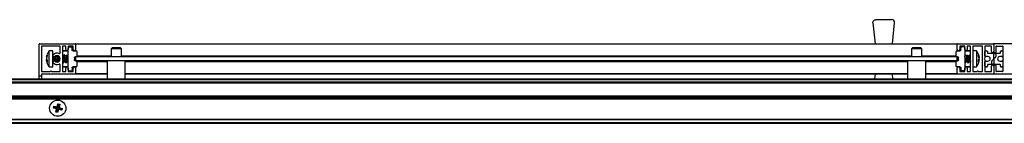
# Model space of a CAD drawing. Header units: millimetres. Extents: x 3199.52 to 3201.42, y 3037.58 to 3037.63.
# Tile 2 of 4: x 3199.9925 to 3200.4772, y 3037.5772 to 3037.6285. Entities that reach past the tile are written whole.
import ezdxf

# ---------------------------------------------------------------- set-up
doc = ezdxf.new("R2010")
doc.units = ezdxf.units.MM
doc.layers.add('SANINDUSA', color=3, linetype='Continuous')

msp = doc.modelspace()

# ---------------------------------------------------------------- linework, layer by layer
at = {"layer": 'SANINDUSA'}
for p, q in [((3200.412522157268, 3037.626803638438), (3200.412514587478, 3037.626953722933)), ((3200.412522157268, 3037.626803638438), (3200.413553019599, 3037.616553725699)), ((3200.414014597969, 3037.628453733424), (3200.421697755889, 3037.628453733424)), ((3200.422159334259, 3037.616553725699), (3200.42319019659, 3037.626803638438)), ((3200.002056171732, 3037.600553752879), (3200.002056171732, 3037.616253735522)), ((3200.00235617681, 3037.616553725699), (3200.019756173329, 3037.616553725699)), ((3200.003256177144, 3037.615253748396), (3200.003256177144, 3037.602853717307)), ((3200.01225616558, 3037.61535376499), (3200.003356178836, 3037.61535376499)), ((3200.012356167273, 3037.611912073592), (3200.012356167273, 3037.615253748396)), ((3200.013556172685, 3037.615253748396), (3200.013556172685, 3037.602853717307)), ((3200.015056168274, 3037.61535376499), (3200.013656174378, 3037.61535376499)), ((3200.015156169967, 3037.613653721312), (3200.015156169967, 3037.615253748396)), ((3200.016356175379, 3037.615253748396), (3200.016356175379, 3037.613653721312)), ((3200.016356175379, 3037.615053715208), (3200.017764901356, 3037.615029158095)), ((3200.016356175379, 3037.60355365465), (3200.016356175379, 3037.614553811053)), ((3200.018756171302, 3037.61535376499), (3200.016456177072, 3037.61535376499)), ((3200.01825617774, 3037.613545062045), (3200.01825617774, 3037.614529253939)), ((3200.018856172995, 3037.613653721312), (3200.018856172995, 3037.615253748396)), ((3200.020056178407, 3037.616553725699), (3200.454056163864, 3037.616553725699)), ((3200.020056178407, 3037.616553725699), (3200.020056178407, 3037.616253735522)), ((3200.454056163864, 3037.616253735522), (3200.020056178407, 3037.616253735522)), ((3200.020056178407, 3037.616253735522), (3200.020056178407, 3037.613653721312)), ((3200.454056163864, 3037.616253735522), (3200.454056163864, 3037.616553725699)), ((3200.454056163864, 3037.613653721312), (3200.454056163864, 3037.616253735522)), ((3200.454356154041, 3037.616553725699), (3200.471756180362, 3037.616553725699)), ((3200.455256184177, 3037.615253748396), (3200.455256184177, 3037.613653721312)), ((3200.457656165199, 3037.61535376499), (3200.455356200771, 3037.61535376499)), ((3200.455856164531, 3037.613545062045), (3200.455856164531, 3037.614529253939)), ((3200.457756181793, 3037.615053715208), (3200.456347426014, 3037.615029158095)), ((3200.457756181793, 3037.613653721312), (3200.457756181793, 3037.615253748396)), ((3200.457756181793, 3037.614553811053), (3200.457756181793, 3037.60355365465)), ((3200.458956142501, 3037.615253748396), (3200.458956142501, 3037.613653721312)), ((3200.460456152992, 3037.61535376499), (3200.459056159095, 3037.61535376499)), ((3200.460556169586, 3037.602853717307), (3200.460556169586, 3037.615253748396)), ((3200.461756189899, 3037.615253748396), (3200.461756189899, 3037.602853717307)), ((3200.46635617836, 3037.61535376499), (3200.461856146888, 3037.61535376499)), ((3200.466456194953, 3037.602853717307), (3200.466456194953, 3037.615253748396)), ((3200.467656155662, 3037.615253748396), (3200.467656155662, 3037.609608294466)), ((3200.470756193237, 3037.61535376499), (3200.467756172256, 3037.61535376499)), ((3200.470856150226, 3037.612653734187), (3200.470856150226, 3037.615253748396)), ((3200.472056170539, 3037.616253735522), (3200.472056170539, 3037.612653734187)), ((3200.489756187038, 3037.616553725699), (3200.472356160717, 3037.616553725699)), ((3200.473256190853, 3037.612653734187), (3200.473256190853, 3037.615253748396)), ((3200.473356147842, 3037.61535376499), (3200.476356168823, 3037.61535376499)), ((3200.476456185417, 3037.615253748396), (3200.476456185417, 3037.609608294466)), ((3200.005691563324, 3037.609812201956), (3200.006025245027, 3037.611052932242)), ((3200.006025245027, 3037.610475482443), (3200.005691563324, 3037.609164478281)), ((3200.005850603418, 3037.609926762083), (3200.005691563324, 3037.609254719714)), ((3200.006025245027, 3037.611052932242), (3200.006025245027, 3037.610475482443)), ((3200.008746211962, 3037.613053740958), (3200.007022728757, 3037.613053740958)), ((3200.007022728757, 3037.606663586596), (3200.007022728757, 3037.613053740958)), ((3200.008746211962, 3037.606663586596), (3200.008746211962, 3037.613053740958)), ((3200.008946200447, 3037.610206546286), (3200.008946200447, 3037.60818135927)), ((3200.010538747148, 3037.610477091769), (3200.010488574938, 3037.610610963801)), ((3200.011236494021, 3037.610513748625), (3200.010514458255, 3037.610513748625)), ((3200.010907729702, 3037.610651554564), (3200.010857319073, 3037.610513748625)), ((3200.011063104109, 3037.610513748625), (3200.011055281, 3037.610664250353)), ((3200.011268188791, 3037.610599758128), (3200.011215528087, 3037.610526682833)), ((3200.016356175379, 3037.612853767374), (3200.013556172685, 3037.612853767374)), ((3200.014036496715, 3037.610513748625), (3200.013556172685, 3037.610513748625)), ((3200.016356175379, 3037.613053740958), (3200.013756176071, 3037.613053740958)), ((3200.014432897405, 3037.611105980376), (3200.014015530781, 3037.610526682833)), ((3200.014738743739, 3037.610477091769), (3200.014506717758, 3037.611096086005)), ((3200.015436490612, 3037.610513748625), (3200.014714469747, 3037.610513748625)), ((3200.015832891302, 3037.611105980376), (3200.015415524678, 3037.610526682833)), ((3200.016138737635, 3037.610477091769), (3200.015906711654, 3037.611096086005)), ((3200.016356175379, 3037.610513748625), (3200.016114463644, 3037.610513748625)), ((3200.018747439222, 3037.613045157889), (3200.020264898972, 3037.613018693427)), ((3200.020264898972, 3037.610067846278), (3200.019947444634, 3037.610062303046)), ((3200.020056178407, 3037.613653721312), (3200.020056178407, 3037.61302232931)), ((3200.020056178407, 3037.610053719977), (3200.020056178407, 3037.610064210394)), ((3200.454056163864, 3037.610053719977), (3200.020056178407, 3037.610053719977)), ((3200.020056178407, 3037.610053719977), (3200.020056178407, 3037.608053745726)), ((3200.02075598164, 3037.610553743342), (3200.037556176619, 3037.610553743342)), ((3200.020756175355, 3037.610567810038), (3200.020756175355, 3037.612518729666)), ((3200.038056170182, 3037.614453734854), (3200.037556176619, 3037.613953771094)), ((3200.037556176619, 3037.613953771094), (3200.037556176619, 3037.610053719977)), ((3200.041071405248, 3037.613953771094), (3200.037556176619, 3037.613953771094)), ((3200.042056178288, 3037.614453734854), (3200.038056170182, 3037.614453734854)), ((3200.042556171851, 3037.613953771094), (3200.041071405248, 3037.613953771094)), ((3200.042556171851, 3037.613953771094), (3200.042056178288, 3037.614453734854)), ((3200.042556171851, 3037.610053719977), (3200.042556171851, 3037.613953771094)), ((3200.042556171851, 3037.610553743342), (3200.431556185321, 3037.610553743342)), ((3200.432056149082, 3037.614453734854), (3200.431556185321, 3037.613953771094)), ((3200.431556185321, 3037.613953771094), (3200.431556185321, 3037.610053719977)), ((3200.435071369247, 3037.613953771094), (3200.431556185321, 3037.613953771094)), ((3200.436056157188, 3037.614453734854), (3200.432056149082, 3037.614453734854)), ((3200.436556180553, 3037.613953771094), (3200.435071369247, 3037.613953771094)), ((3200.436556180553, 3037.613953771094), (3200.436056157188, 3037.614453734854)), ((3200.436556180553, 3037.610053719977), (3200.436556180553, 3037.613953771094)), ((3200.436556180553, 3037.610553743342), (3200.453356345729, 3037.610553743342)), ((3200.453356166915, 3037.612518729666), (3200.453356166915, 3037.610567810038)), ((3200.453847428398, 3037.613018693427), (3200.455364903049, 3037.613045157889)), ((3200.454164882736, 3037.610062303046), (3200.453847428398, 3037.610067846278)), ((3200.454056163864, 3037.613653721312), (3200.454056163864, 3037.61302232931)), ((3200.454056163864, 3037.610064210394), (3200.454056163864, 3037.610053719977)), ((3200.454056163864, 3037.608053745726), (3200.454056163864, 3037.610053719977)), ((3200.460356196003, 3037.613053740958), (3200.457756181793, 3037.613053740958)), ((3200.460556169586, 3037.612853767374), (3200.457756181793, 3037.612853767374)), ((3200.457857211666, 3037.610536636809), (3200.457756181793, 3037.610672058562)), ((3200.458573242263, 3037.610513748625), (3200.457846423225, 3037.610513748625)), ((3200.458781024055, 3037.61110693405), (3200.45855458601, 3037.610484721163)), ((3200.459257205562, 3037.610536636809), (3200.458826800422, 3037.611113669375)), ((3200.45997323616, 3037.610513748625), (3200.459246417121, 3037.610513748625)), ((3200.460181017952, 3037.61110693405), (3200.459954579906, 3037.610484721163)), ((3200.460556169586, 3037.610672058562), (3200.460226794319, 3037.611113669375)), ((3200.463479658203, 3037.613053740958), (3200.461756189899, 3037.613053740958)), ((3200.463479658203, 3037.613053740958), (3200.463479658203, 3037.605053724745)), ((3200.464477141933, 3037.611162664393), (3200.464810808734, 3037.609787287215)), ((3200.464477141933, 3037.610706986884), (3200.464477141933, 3037.611162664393)), ((3200.464810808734, 3037.609276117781), (3200.464477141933, 3037.610706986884)), ((3200.464810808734, 3037.609143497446), (3200.464477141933, 3037.610429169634)), ((3200.464730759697, 3037.610106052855), (3200.464810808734, 3037.60981494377)), ((3200.467656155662, 3037.610553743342), (3200.467656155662, 3037.612653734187)), ((3200.468056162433, 3037.613053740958), (3200.468456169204, 3037.613053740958)), ((3200.469156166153, 3037.610153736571), (3200.468056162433, 3037.610153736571)), ((3200.468856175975, 3037.612653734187), (3200.468856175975, 3037.611953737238)), ((3200.469006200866, 3037.611803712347), (3200.472556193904, 3037.611803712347)), ((3200.472056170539, 3037.609142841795), (3200.472056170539, 3037.611303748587)), ((3200.472890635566, 3037.609804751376), (3200.4721223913, 3037.609113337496)), ((3200.472556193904, 3037.611803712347), (3200.475106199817, 3037.611803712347)), ((3200.473056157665, 3037.611303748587), (3200.473056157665, 3037.61017644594)), ((3200.476056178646, 3037.610153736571), (3200.474956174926, 3037.610153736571)), ((3200.475256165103, 3037.611953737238), (3200.475256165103, 3037.612653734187)), ((3200.475656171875, 3037.613053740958), (3200.476056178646, 3037.613053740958)), ((3200.476456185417, 3037.612653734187), (3200.476456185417, 3037.610553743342)), ((3200.005691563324, 3037.609164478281), (3200.006025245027, 3037.608166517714)), ((3200.005842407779, 3037.608350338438), (3200.005691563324, 3037.608942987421)), ((3200.005812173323, 3037.608343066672), (3200.005691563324, 3037.608852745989)), ((3200.005960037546, 3037.608361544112), (3200.005691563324, 3037.608295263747)), ((3200.006025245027, 3037.607391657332), (3200.005691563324, 3037.608295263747)), ((3200.006025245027, 3037.608166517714), (3200.006025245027, 3037.607391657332)), ((3200.007022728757, 3037.605053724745), (3200.007022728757, 3037.606663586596)), ((3200.007022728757, 3037.605053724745), (3200.008746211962, 3037.605053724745)), ((3200.008746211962, 3037.607393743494), (3200.008747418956, 3037.607415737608)), ((3200.008746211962, 3037.605053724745), (3200.008746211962, 3037.606663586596)), ((3200.008946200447, 3037.60818135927), (3200.008946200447, 3037.607900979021)), ((3200.009604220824, 3037.607992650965), (3200.009646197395, 3037.608204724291)), ((3200.01020165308, 3037.607593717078), (3200.01087794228, 3037.607593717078)), ((3200.010501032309, 3037.607500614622), (3200.010535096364, 3037.607593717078)), ((3200.010853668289, 3037.607630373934), (3200.010919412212, 3037.607455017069)), ((3200.012356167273, 3037.602853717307), (3200.012356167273, 3037.606195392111)), ((3200.013556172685, 3037.607593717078), (3200.013677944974, 3037.607593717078)), ((3200.013556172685, 3037.605253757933), (3200.016356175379, 3037.605253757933)), ((3200.013653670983, 3037.607630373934), (3200.013885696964, 3037.607011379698)), ((3200.013756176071, 3037.605053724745), (3200.016356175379, 3037.605053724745)), ((3200.013959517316, 3037.607001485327), (3200.01437688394, 3037.60758078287)), ((3200.014385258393, 3037.607593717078), (3200.015077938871, 3037.607593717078)), ((3200.015053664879, 3037.607630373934), (3200.01528569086, 3037.607011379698)), ((3200.015359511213, 3037.607001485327), (3200.015776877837, 3037.60758078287)), ((3200.015785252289, 3037.607593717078), (3200.016356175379, 3037.607593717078)), ((3200.020264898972, 3037.605088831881), (3200.018747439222, 3037.605062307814)), ((3200.019456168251, 3037.60956239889), (3200.019456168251, 3037.608545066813)), ((3200.019947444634, 3037.608045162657), (3200.020264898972, 3037.608039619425)), ((3200.454056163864, 3037.608053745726), (3200.020056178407, 3037.608053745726)), ((3200.020056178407, 3037.608043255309), (3200.020056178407, 3037.608053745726)), ((3200.020056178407, 3037.605085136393), (3200.020056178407, 3037.604453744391)), ((3200.035606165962, 3037.607553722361), (3200.02075598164, 3037.607553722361)), ((3200.020756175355, 3037.605588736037), (3200.020756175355, 3037.607539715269)), ((3200.035606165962, 3037.608053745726), (3200.035606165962, 3037.599153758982)), ((3200.044506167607, 3037.599153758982), (3200.044506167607, 3037.608053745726)), ((3200.429606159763, 3037.607553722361), (3200.044506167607, 3037.607553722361)), ((3200.429606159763, 3037.608053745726), (3200.429606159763, 3037.599153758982)), ((3200.438506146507, 3037.599153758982), (3200.438506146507, 3037.608053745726)), ((3200.453356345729, 3037.607553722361), (3200.438506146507, 3037.607553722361)), ((3200.453356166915, 3037.607539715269), (3200.453356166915, 3037.605588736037)), ((3200.453847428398, 3037.608039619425), (3200.454164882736, 3037.608045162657)), ((3200.455364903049, 3037.605062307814), (3200.453847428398, 3037.605088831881)), ((3200.454056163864, 3037.608053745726), (3200.454056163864, 3037.608043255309)), ((3200.454056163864, 3037.605085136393), (3200.454056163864, 3037.604453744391)), ((3200.454656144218, 3037.608545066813), (3200.454656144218, 3037.60956239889)), ((3200.457756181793, 3037.607301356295), (3200.457985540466, 3037.606993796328)), ((3200.457756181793, 3037.605253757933), (3200.460556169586, 3037.605253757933)), ((3200.457756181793, 3037.605053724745), (3200.460356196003, 3037.605053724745)), ((3200.458031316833, 3037.607000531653), (3200.458257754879, 3037.607622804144)), ((3200.458239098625, 3037.607593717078), (3200.458941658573, 3037.607593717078)), ((3200.458955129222, 3037.607570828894), (3200.459385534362, 3037.606993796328)), ((3200.45943131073, 3037.607000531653), (3200.459657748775, 3037.607622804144)), ((3200.459639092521, 3037.607593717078), (3200.460341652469, 3037.607593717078)), ((3200.460355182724, 3037.607570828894), (3200.460556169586, 3037.607301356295)), ((3200.461756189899, 3037.605053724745), (3200.463479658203, 3037.605053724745)), ((3200.463485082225, 3037.605110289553), (3200.463855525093, 3037.605593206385)), ((3200.464477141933, 3037.608473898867), (3200.464810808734, 3037.609276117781)), ((3200.464477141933, 3037.607621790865), (3200.464477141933, 3037.608473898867)), ((3200.464477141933, 3037.608399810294), (3200.464810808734, 3037.608320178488)), ((3200.464810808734, 3037.608320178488), (3200.464477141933, 3037.607621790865)), ((3200.464591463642, 3037.607345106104), (3200.464659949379, 3037.607613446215)), ((3200.46463121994, 3037.608844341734), (3200.464810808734, 3037.608831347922)), ((3200.464810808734, 3037.608963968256), (3200.464647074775, 3037.608333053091)), ((3200.464810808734, 3037.608831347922), (3200.464692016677, 3037.608321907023)), ((3200.464717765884, 3037.607936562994), (3200.464810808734, 3037.608320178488)), ((3200.467638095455, 3037.609550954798), (3200.467410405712, 3037.609225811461)), ((3200.467410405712, 3037.608881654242), (3200.467638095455, 3037.608556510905)), ((3200.467656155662, 3037.608499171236), (3200.467656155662, 3037.602853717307)), ((3200.467656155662, 3037.605453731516), (3200.467656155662, 3037.607553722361)), ((3200.468056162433, 3037.607953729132), (3200.469156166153, 3037.607953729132)), ((3200.468456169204, 3037.605053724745), (3200.468056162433, 3037.605053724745)), ((3200.468856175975, 3037.606153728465), (3200.468856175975, 3037.605453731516)), ((3200.471556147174, 3037.606303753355), (3200.469006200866, 3037.606303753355)), ((3200.470856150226, 3037.602853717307), (3200.470856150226, 3037.605453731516)), ((3200.471056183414, 3037.606803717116), (3200.471056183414, 3037.607931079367)), ((3200.471221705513, 3037.608302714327), (3200.471989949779, 3037.608994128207)), ((3200.475106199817, 3037.606303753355), (3200.471556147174, 3037.606303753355)), ((3200.472056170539, 3037.608964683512), (3200.472056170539, 3037.606803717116)), ((3200.472056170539, 3037.605453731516), (3200.472056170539, 3037.601853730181)), ((3200.473256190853, 3037.602853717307), (3200.473256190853, 3037.605453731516)), ((3200.474956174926, 3037.607953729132), (3200.476056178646, 3037.607953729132)), ((3200.475256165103, 3037.605453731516), (3200.475256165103, 3037.606153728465)), ((3200.476056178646, 3037.605053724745), (3200.475656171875, 3037.605053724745)), ((3200.476456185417, 3037.608499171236), (3200.476456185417, 3037.602853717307)), ((3200.476456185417, 3037.607553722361), (3200.476456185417, 3037.605453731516)), ((3200.476701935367, 3037.609225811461), (3200.476474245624, 3037.609550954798)), ((3200.476474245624, 3037.608556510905), (3200.476701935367, 3037.608881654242)), ((3200.003256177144, 3037.600553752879), (3200.002056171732, 3037.600553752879)), ((3200.002056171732, 3037.599153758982), (3200.002056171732, 3037.600553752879)), ((3200.003256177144, 3037.60145372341), (3200.003256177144, 3037.600553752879)), ((3200.003256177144, 3037.600553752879), (3200.003256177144, 3037.599153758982)), ((3200.003356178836, 3037.602753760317), (3200.00750616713, 3037.602753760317)), ((3200.019756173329, 3037.601553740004), (3200.003356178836, 3037.601553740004)), ((3200.008106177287, 3037.602753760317), (3200.01225616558, 3037.602753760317)), ((3200.013656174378, 3037.602753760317), (3200.015056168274, 3037.602753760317)), ((3200.015156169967, 3037.602853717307), (3200.015156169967, 3037.604453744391)), ((3200.016356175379, 3037.604453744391), (3200.016356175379, 3037.602853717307)), ((3200.016356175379, 3037.603053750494), (3200.017764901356, 3037.603078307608)), ((3200.016456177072, 3037.602753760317), (3200.018756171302, 3037.602753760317)), ((3200.01825617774, 3037.604562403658), (3200.01825617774, 3037.603578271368)), ((3200.018856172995, 3037.602853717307), (3200.018856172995, 3037.604453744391)), ((3200.020056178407, 3037.604453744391), (3200.020056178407, 3037.601853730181)), ((3200.020056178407, 3037.601853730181), (3200.020056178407, 3037.601553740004)), ((3200.020056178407, 3037.601853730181), (3200.035606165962, 3037.601853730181)), ((3200.035606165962, 3037.601553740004), (3200.020056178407, 3037.601553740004)), ((3200.044506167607, 3037.601853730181), (3200.429606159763, 3037.601853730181)), ((3200.429606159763, 3037.601553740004), (3200.044506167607, 3037.601553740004)), ((3200.413553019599, 3037.601553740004), (3200.413311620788, 3037.599153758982)), ((3200.42240073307, 3037.599153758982), (3200.422159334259, 3037.601553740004)), ((3200.438506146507, 3037.601853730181), (3200.454056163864, 3037.601853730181)), ((3200.454056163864, 3037.601553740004), (3200.438506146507, 3037.601553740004)), ((3200.454056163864, 3037.601853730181), (3200.454056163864, 3037.604453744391)), ((3200.454056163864, 3037.601553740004), (3200.454056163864, 3037.601853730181)), ((3200.471756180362, 3037.601553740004), (3200.454356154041, 3037.601553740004)), ((3200.455256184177, 3037.604453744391), (3200.455256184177, 3037.602853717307)), ((3200.455356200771, 3037.602753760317), (3200.457656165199, 3037.602753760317)), ((3200.455856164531, 3037.604562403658), (3200.455856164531, 3037.603578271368)), ((3200.457756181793, 3037.603053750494), (3200.456347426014, 3037.603078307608)), ((3200.457756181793, 3037.602853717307), (3200.457756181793, 3037.604453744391)), ((3200.458956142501, 3037.604453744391), (3200.458956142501, 3037.602853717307)), ((3200.459056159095, 3037.602753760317), (3200.460456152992, 3037.602753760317)), ((3200.461856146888, 3037.602753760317), (3200.463806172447, 3037.602753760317)), ((3200.464406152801, 3037.602753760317), (3200.46635617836, 3037.602753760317)), ((3200.467756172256, 3037.602753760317), (3200.470756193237, 3037.602753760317)), ((3200.489756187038, 3037.601553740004), (3200.472356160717, 3037.601553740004)), ((3200.476356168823, 3037.602753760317), (3200.473356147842, 3037.602753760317)), ((3199.568056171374, 3037.599153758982), (3201.376056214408, 3037.599153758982)), ((3199.568056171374, 3037.598853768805), (3201.376056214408, 3037.598853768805)), ((3201.376056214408, 3037.597453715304), (3199.568056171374, 3037.597453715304)), ((3201.376056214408, 3037.597153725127), (3199.568056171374, 3037.597153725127)), ((3201.376056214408, 3037.597053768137), (3199.568056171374, 3037.597053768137)), ((3200.050351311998, 3037.597153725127), (3200.050328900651, 3037.597153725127)), ((3200.444351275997, 3037.597153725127), (3200.44432886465, 3037.597153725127)), ((3199.568056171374, 3037.590753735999), (3201.376056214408, 3037.590753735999)), ((3199.568056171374, 3037.590653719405), (3201.376056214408, 3037.590653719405)), ((3199.568056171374, 3037.590353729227), (3201.376056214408, 3037.590353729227)), ((3201.376056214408, 3037.589453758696), (3199.568056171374, 3037.589453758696)), ((3201.376056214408, 3037.589153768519), (3199.568056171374, 3037.589153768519)), ((3201.376056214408, 3037.589053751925), (3199.568056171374, 3037.589053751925)), ((3200.007383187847, 3037.585653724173), (3200.007384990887, 3037.585653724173)), ((3200.007384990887, 3037.585653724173), (3200.007387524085, 3037.585653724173)), ((3200.007858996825, 3037.586637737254), (3200.007782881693, 3037.586637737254)), ((3200.009071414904, 3037.584756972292), (3200.009329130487, 3037.585688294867)), ((3200.009329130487, 3037.585688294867), (3200.010878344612, 3037.585320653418)), ((3200.009329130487, 3037.585688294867), (3200.009522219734, 3037.585347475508)), ((3200.010878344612, 3037.585320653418), (3200.0113594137, 3037.586838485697)), ((3200.011552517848, 3037.586497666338), (3200.011112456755, 3037.584907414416)), ((3200.0113594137, 3037.586838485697), (3200.011552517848, 3037.586497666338)), ((3200.0113594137, 3037.586838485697), (3200.012290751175, 3037.586580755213)), ((3200.011509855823, 3037.584797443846), (3200.011949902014, 3037.586387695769)), ((3200.011949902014, 3037.586387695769), (3200.011552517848, 3037.586497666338)), ((3200.012290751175, 3037.586580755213), (3200.011923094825, 3037.585031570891)), ((3200.011949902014, 3037.586387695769), (3200.012290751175, 3037.586580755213)), ((3200.014653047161, 3037.586637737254), (3200.014729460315, 3037.586637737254)), ((3200.015124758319, 3037.585653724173), (3200.015127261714, 3037.585653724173)), ((3200.015127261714, 3037.585653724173), (3200.015129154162, 3037.585653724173)), ((3200.007385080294, 3037.583653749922), (3200.007383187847, 3037.583653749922)), ((3200.007387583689, 3037.583653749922), (3200.007385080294, 3037.583653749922)), ((3200.007859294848, 3037.582669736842), (3200.007782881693, 3037.582669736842)), ((3200.009412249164, 3037.584950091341), (3200.009071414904, 3037.584756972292)), ((3200.010589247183, 3037.584275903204), (3200.009071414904, 3037.584756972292)), ((3200.009522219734, 3037.585347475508), (3200.009412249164, 3037.584950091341)), ((3200.011002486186, 3037.584510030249), (3200.009412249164, 3037.584950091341)), ((3200.009522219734, 3037.585347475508), (3200.011112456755, 3037.584907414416)), ((3200.010221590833, 3037.582726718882), (3200.010589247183, 3037.584275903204)), ((3200.010562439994, 3037.582919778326), (3200.010221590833, 3037.582726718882)), ((3200.011152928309, 3037.582468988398), (3200.010221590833, 3037.582726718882)), ((3200.011002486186, 3037.584510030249), (3200.010562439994, 3037.582919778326)), ((3200.010562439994, 3037.582919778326), (3200.010959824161, 3037.582809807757)), ((3200.011002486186, 3037.584510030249), (3200.010589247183, 3037.584275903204)), ((3200.010878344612, 3037.585320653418), (3200.011112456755, 3037.584907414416)), ((3200.010959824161, 3037.582809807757), (3200.011399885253, 3037.584400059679)), ((3200.011152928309, 3037.582468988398), (3200.010959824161, 3037.582809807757)), ((3200.011633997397, 3037.583986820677), (3200.011152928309, 3037.582468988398)), ((3200.011399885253, 3037.584400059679), (3200.011633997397, 3037.583986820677)), ((3200.011399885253, 3037.584400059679), (3200.012990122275, 3037.583959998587)), ((3200.011509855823, 3037.584797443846), (3200.011923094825, 3037.585031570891)), ((3200.011509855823, 3037.584797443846), (3200.013100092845, 3037.584357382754)), ((3200.013183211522, 3037.583619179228), (3200.011633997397, 3037.583986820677)), ((3200.011923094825, 3037.585031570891), (3200.013440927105, 3037.584550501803)), ((3200.012990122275, 3037.583959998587), (3200.013100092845, 3037.584357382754)), ((3200.013183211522, 3037.583619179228), (3200.012990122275, 3037.583959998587)), ((3200.013100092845, 3037.584357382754), (3200.013440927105, 3037.584550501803)), ((3200.013440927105, 3037.584550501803), (3200.013183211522, 3037.583619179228)), ((3200.014729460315, 3037.582669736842), (3200.014653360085, 3037.582669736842)), ((3200.015127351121, 3037.583653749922), (3200.015124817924, 3037.583653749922)), ((3200.015129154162, 3037.583653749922), (3200.015127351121, 3037.583653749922)), ((3199.568056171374, 3037.579253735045), (3201.376056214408, 3037.579253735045)), ((3201.376056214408, 3037.579153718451), (3199.568056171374, 3037.579153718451)), ((3201.376056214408, 3037.578853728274), (3199.568056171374, 3037.578853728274)), ((3201.376056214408, 3037.577453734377), (3199.568056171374, 3037.577453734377)), ((3201.376056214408, 3037.5771537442), (3199.568056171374, 3037.5771537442))]:
    msp.add_line(p, q, dxfattribs=at)
at = {"layer": 'SANINDUSA', "flags": 128}
for points in [[(3200.011207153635, 3037.610513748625), (3200.011219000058, 3037.610531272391), (3200.011272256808, 3037.610502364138), (3200.011290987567, 3037.610254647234), (3200.011272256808, 3037.609826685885), (3200.011219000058, 3037.609285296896), (3200.011139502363, 3037.608714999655), (3200.011046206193, 3037.608204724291)], [(3200.014007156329, 3037.610513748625), (3200.014019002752, 3037.610531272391), (3200.014072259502, 3037.610502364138), (3200.014090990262, 3037.610254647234), (3200.014072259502, 3037.609826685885), (3200.014019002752, 3037.609285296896), (3200.013939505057, 3037.608714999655), (3200.013846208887, 3037.608204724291)], [(3200.014541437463, 3037.610714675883), (3200.014515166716, 3037.611068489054), (3200.014440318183, 3037.611115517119), (3200.014432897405, 3037.611105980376)], [(3200.015407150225, 3037.610513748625), (3200.015418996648, 3037.610531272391), (3200.015472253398, 3037.610502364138), (3200.015490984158, 3037.610254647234), (3200.015472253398, 3037.609826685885), (3200.015418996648, 3037.609285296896), (3200.015339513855, 3037.608714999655), (3200.015246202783, 3037.608204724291)], [(3200.015941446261, 3037.610714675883), (3200.015915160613, 3037.611068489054), (3200.015840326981, 3037.611115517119), (3200.015832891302, 3037.611105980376)], [(3200.45805617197, 3037.608390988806), (3200.457962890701, 3037.608933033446), (3200.457883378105, 3037.609501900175), (3200.457830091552, 3037.61000871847), (3200.457811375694, 3037.61037445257), (3200.457830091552, 3037.610541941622), (3200.457870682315, 3037.610513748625)], [(3200.458826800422, 3037.611113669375), (3200.458787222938, 3037.61112028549), (3200.45876093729, 3037.6108804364)], [(3200.45876093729, 3037.6108804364), (3200.458787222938, 3037.610362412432), (3200.458862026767, 3037.609645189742), (3200.458974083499, 3037.608837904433), (3200.459106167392, 3037.608063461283), (3200.45923831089, 3037.607439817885), (3200.459350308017, 3037.607061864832), (3200.459425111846, 3037.606987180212), (3200.45943131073, 3037.607000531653)], [(3200.459456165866, 3037.608390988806), (3200.459362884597, 3037.608933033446), (3200.459283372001, 3037.609501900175), (3200.459230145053, 3037.61000871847), (3200.45921136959, 3037.61037445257), (3200.459230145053, 3037.610541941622), (3200.459270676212, 3037.610513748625)], [(3200.460226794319, 3037.611113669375), (3200.460187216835, 3037.61112028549), (3200.460160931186, 3037.6108804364)], [(3200.010188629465, 3037.607599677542), (3200.010252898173, 3037.607770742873), (3200.010346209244, 3037.608158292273)], [(3200.01160850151, 3037.607641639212), (3200.011652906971, 3037.607770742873), (3200.011746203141, 3037.608158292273)], [(3200.01437688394, 3037.60758078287), (3200.014452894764, 3037.607770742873), (3200.014546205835, 3037.608158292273)], [(3200.015776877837, 3037.60758078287), (3200.015852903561, 3037.607770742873), (3200.015946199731, 3037.608158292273)], [(3200.457756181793, 3037.607809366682), (3200.457838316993, 3037.607439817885), (3200.457950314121, 3037.607061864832), (3200.45802511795, 3037.606987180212), (3200.458031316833, 3037.607000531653)]]:
    msp.add_lwpolyline(points, dxfattribs=at)
at = {"layer": 'SANINDUSA'}
msp.add_circle((3200.011256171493, 3037.584653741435), 0.003999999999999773, dxfattribs=at)
for centre, radius, start, end in [((3200.421697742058, 3037.626953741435), 0.001500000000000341, 0, 90), ((3200.421697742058, 3037.626953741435), 0.001500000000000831, 354.2568061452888, 0), ((3200.002356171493, 3037.616253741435), 0.0002999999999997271, 90, 180), ((3200.003356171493, 3037.615253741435), 0.0001000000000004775, 90, 180), ((3200.012256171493, 3037.615253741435), 0.0001000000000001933, 0, 90), ((3200.013656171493, 3037.615253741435), 0.0001000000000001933, 90, 180), ((3200.015056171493, 3037.615253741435), 0.0001000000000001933, 0, 90), ((3200.016456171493, 3037.615253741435), 0.0001000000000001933, 90, 180), ((3200.017756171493, 3037.61452922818), 0.0005000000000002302, 0, 88.99999999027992), ((3200.018756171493, 3037.615253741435), 0.0001000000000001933, 0, 90), ((3200.019756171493, 3037.616253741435), 0.0003000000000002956, 0, 90), ((3200.454356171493, 3037.616253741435), 0.0003000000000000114, 90, 180), ((3200.455356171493, 3037.615253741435), 0.0001000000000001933, 90, 180), ((3200.456356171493, 3037.61452922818), 0.0005000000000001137, 91.0000000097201, 180), ((3200.457656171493, 3037.615253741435), 0.0001000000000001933, 0, 90), ((3200.459056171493, 3037.615253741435), 0.0001000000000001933, 90, 180), ((3200.460456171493, 3037.615253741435), 0.0001000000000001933, 0, 90), ((3200.461856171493, 3037.615253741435), 0.0001000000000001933, 90, 180), ((3200.466356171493, 3037.615253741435), 0.0001000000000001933, 0, 90), ((3200.467756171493, 3037.615253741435), 0.0001000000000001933, 90, 180), ((3200.470756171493, 3037.615253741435), 0.0001000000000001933, 0, 90), ((3200.471756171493, 3037.616253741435), 0.0003000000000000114, 0, 90), ((3200.472356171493, 3037.616253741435), 0.0003000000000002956, 90, 180), ((3200.473356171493, 3037.615253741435), 9.999999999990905e-05, 90, 180), ((3200.476356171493, 3037.615253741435), 9.999999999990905e-05, 0, 90), ((3200.009346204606, 3037.610653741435), 0.0006000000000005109, 133.3417582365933, 313.3417582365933), ((3200.010856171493, 3037.609053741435), 0.002800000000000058, 67.22602758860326, 133.3417582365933), ((3199.999194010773, 3037.610480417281), 0.01069705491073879, 347.7170198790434, 359.1894491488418), ((3200.010856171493, 3037.609053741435), 0.001600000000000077, 226.6582417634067, 133.3417582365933), ((3199.993181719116, 3037.611289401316), 0.01717282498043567, 347.9893465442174, 357.5923555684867), ((3199.994548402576, 3037.611313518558), 0.01720899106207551, 347.2902058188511, 356.9313338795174), ((3200.012056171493, 3037.61191206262), 0.0002999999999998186, 247.2260275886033, 0), ((3200.013756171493, 3037.612853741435), 0.0001999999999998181, 90, 180), ((3200.005883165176, 3037.61033808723), 0.008666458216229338, 337.4270078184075, 2.490491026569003), ((3200.015756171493, 3037.613653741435), 0.0006000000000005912, 180, 0), ((3200.007282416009, 3037.610338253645), 0.008667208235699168, 337.4278775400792, 2.489174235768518), ((3200.019456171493, 3037.613653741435), 0.0006000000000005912, 180, 0), ((3200.006552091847, 3037.610819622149), 0.01315730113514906, 349.371808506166, 356.1606635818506), ((3200.020256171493, 3037.612518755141), 0.0005000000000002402, 0, 88.99999999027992), ((3200.020256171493, 3037.610567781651), 0.0005000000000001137, 271.0000000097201, 0), ((3200.453856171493, 3037.612518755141), 0.0005000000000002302, 91.0000000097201, 180), ((3200.453856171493, 3037.610567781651), 0.0005000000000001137, 180, 268.9999999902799), ((3200.454656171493, 3037.613653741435), 0.0006000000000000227, 180, 0), ((3200.458356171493, 3037.613653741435), 0.0006000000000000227, 180, 0), ((3200.480088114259, 3037.611884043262), 0.01995243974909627, 182.8831919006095, 191.7838111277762), ((3200.460356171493, 3037.612853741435), 0.0002000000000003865, 0, 90), ((3200.468056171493, 3037.612653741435), 0.0003999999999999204, 90, 180), ((3200.468056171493, 3037.610553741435), 0.0003999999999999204, 180, 270), ((3200.468456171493, 3037.612653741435), 0.0003999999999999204, 0, 90), ((3200.469006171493, 3037.611953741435), 0.0001499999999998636, 180, 270), ((3200.469156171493, 3037.609053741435), 0.001100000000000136, 270, 90), ((3200.471456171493, 3037.612653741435), 0.0006000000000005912, 180, 0), ((3200.472656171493, 3037.612653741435), 0.0006000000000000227, 180, 0), ((3200.472556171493, 3037.611303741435), 0.0005000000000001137, 90, 180), ((3200.472556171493, 3037.611303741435), 0.0004999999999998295, 0, 90), ((3200.472556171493, 3037.610176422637), 0.0005000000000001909, 311.9872125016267, 0), ((3200.474956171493, 3037.609053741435), 0.001100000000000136, 90, 270), ((3200.475106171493, 3037.611953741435), 0.0001500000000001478, 270, 0), ((3200.475656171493, 3037.612653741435), 0.0004000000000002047, 90, 180), ((3200.476056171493, 3037.612653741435), 0.0004000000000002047, 0, 90), ((3200.476056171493, 3037.610553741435), 0.0004000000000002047, 270, 0), ((3200.009346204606, 3037.607453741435), 0.0006000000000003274, 46.65824176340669, 226.6582417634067), ((3200.010856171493, 3037.609053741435), 0.002800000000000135, 226.6582417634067, 292.7739724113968), ((3200.012056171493, 3037.606195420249), 0.0003000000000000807, 0, 112.7739724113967), ((3200.013756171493, 3037.605253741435), 0.0001999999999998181, 180, 270), ((3200.015756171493, 3037.604453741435), 0.0006000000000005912, 0, 180), ((3200.019456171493, 3037.604453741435), 0.0006000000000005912, 0, 180), ((3200.000003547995, 3037.611702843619), 0.02017559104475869, 349.5723372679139, 353.6710982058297), ((3200.020256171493, 3037.607539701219), 0.0005000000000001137, 0, 88.99999999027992), ((3200.020256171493, 3037.605588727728), 0.0005000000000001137, 271.0000000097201, 0), ((3200.453856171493, 3037.607539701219), 0.0005000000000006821, 91.0000000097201, 180), ((3200.453856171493, 3037.605588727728), 0.0005000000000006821, 180, 268.9999999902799), ((3200.454656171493, 3037.604453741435), 0.0006000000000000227, 0, 180), ((3200.458356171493, 3037.604453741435), 0.0006000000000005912, 0, 180), ((3200.461420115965, 3037.608618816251), 0.002678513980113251, 185.9782181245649, 203.0327365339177), ((3200.462818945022, 3037.608618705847), 0.002677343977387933, 185.9784645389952, 203.0408144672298), ((3200.460356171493, 3037.605253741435), 0.0001999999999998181, 270, 0), ((3200.467656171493, 3037.609053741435), 0.0003000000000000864, 145.0000000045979, 214.9999999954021), ((3200.467556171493, 3037.609608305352), 9.99999999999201e-05, 325.0000000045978, 0), ((3200.467556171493, 3037.608499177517), 0.0001000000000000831, 0, 34.99999999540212), ((3200.468056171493, 3037.607553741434), 0.0004000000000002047, 90, 180), ((3200.468056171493, 3037.605453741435), 0.0003999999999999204, 180, 270), ((3200.468456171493, 3037.605453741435), 0.0003999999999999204, 270, 0), ((3200.469006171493, 3037.606153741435), 0.0001499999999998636, 90, 180), ((3200.471456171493, 3037.605453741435), 0.0006000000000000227, 0, 180), ((3200.471556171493, 3037.607931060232), 0.0004999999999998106, 131.9872125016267, 180), ((3200.471556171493, 3037.606803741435), 0.0005000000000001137, 180, 270), ((3200.471556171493, 3037.606803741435), 0.0005000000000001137, 270, 0), ((3200.471856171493, 3037.609142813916), 0.0002000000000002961, 311.9872125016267, 0), ((3200.472256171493, 3037.608964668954), 0.0002000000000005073, 131.9872125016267, 180), ((3200.472656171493, 3037.605453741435), 0.0006000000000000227, 0, 180), ((3200.475106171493, 3037.606153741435), 0.000150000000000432, 0, 90), ((3200.475656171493, 3037.605453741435), 0.0004000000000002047, 180, 270), ((3200.476056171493, 3037.607553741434), 0.0003999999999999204, 0, 90), ((3200.476056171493, 3037.605453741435), 0.0004000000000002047, 270, 0), ((3200.476556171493, 3037.609608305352), 9.99999999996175e-05, 180, 214.9999999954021), ((3200.476556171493, 3037.608499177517), 9.999999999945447e-05, 145.0000000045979, 180), ((3200.476456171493, 3037.609053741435), 0.0002999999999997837, 325.0000000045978, 34.99999999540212), ((3200.003356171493, 3037.602853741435), 0.0001000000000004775, 180, 270), ((3200.003356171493, 3037.601453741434), 0.0001000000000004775, 90, 180), ((3200.007806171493, 3037.602628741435), 0.0003250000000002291, 22.61986493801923, 157.3801350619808), ((3200.012256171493, 3037.602853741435), 0.0001000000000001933, 270, 0), ((3200.013656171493, 3037.602853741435), 0.0001000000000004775, 180, 270), ((3200.015056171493, 3037.602853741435), 0.0001000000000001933, 270, 0), ((3200.016456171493, 3037.602853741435), 0.0001000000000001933, 180, 270), ((3200.017756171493, 3037.60357825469), 0.0004999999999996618, 271.0000000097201, 0), ((3200.018756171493, 3037.602853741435), 0.0001000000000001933, 270, 0), ((3200.019756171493, 3037.601853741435), 0.0003000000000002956, 270, 0), ((3200.454356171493, 3037.601853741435), 0.0003000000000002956, 180, 270), ((3200.455356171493, 3037.602853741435), 0.0001000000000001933, 180, 270), ((3200.456356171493, 3037.60357825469), 0.0005000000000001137, 180, 268.9999999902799), ((3200.457656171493, 3037.602853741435), 0.0001000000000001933, 270, 0), ((3200.459056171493, 3037.602853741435), 0.0001000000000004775, 180, 270), ((3200.460456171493, 3037.602853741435), 0.0001000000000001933, 270, 0), ((3200.461856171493, 3037.602853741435), 0.0001000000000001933, 180, 270), ((3200.464106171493, 3037.602628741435), 0.0003250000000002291, 22.61986493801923, 157.3801350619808), ((3200.466356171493, 3037.602853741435), 0.0001000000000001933, 270, 0), ((3200.467756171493, 3037.602853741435), 0.0001000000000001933, 180, 270), ((3200.470756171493, 3037.602853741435), 9.999999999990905e-05, 270, 0), ((3200.471756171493, 3037.601853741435), 0.0003000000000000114, 270, 0), ((3200.472356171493, 3037.601853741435), 0.0003000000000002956, 180, 270), ((3200.473356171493, 3037.602853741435), 9.999999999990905e-05, 180, 270), ((3200.476356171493, 3037.602853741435), 9.999999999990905e-05, 270, 0)]:
    msp.add_arc(centre, radius, start, end, dxfattribs=at)
for centre, major_axis, ratio, start_param, end_param in [((3200.009641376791, 3037.609053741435), (0.0001970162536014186, 0.001459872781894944), 0.09782601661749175, 4.104999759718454, 5.780354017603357), ((3200.011041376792, 3037.609053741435), (0.0001970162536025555, 0.001459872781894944), 0.09782601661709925, 4.104999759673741, 6.296386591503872), ((3200.013841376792, 3037.609053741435), (0.0001970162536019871, 0.001459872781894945), 0.09782601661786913, 4.10499976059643, 6.296386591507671), ((3200.015241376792, 3037.609053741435), (0.0001970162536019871, 0.001459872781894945), 0.09782601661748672, 4.104999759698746, 6.296386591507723), ((3200.019441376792, 3037.609053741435), (0.0001970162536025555, 0.001459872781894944), 0.09782601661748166, 4.258339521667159, 5.433981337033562), ((3200.458060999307, 3037.609053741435), (-0.0002158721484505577, 0.001459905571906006), 0.076919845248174, 6.271811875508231, 8.313813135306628), ((3200.459460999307, 3037.609053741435), (-0.0002158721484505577, 0.001459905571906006), 0.076919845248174, 6.271811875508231, 8.313813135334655)]:
    msp.add_ellipse(centre, major_axis=major_axis, ratio=ratio, start_param=start_param, end_param=end_param, dxfattribs=at)
for points, knots in [([(3200.412514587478, 3037.626953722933), (3200.412537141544, 3037.627150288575), (3200.41258224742, 3037.62754340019), (3200.412929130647, 3037.628039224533), (3200.413424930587, 3037.62838613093), (3200.41381805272, 3037.628431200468), (3200.414014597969, 3037.628453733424)], [0, 0, 0, 0, 0.2500111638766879, 0.4999973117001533, 0.7500187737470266, 1, 1, 1, 1]), ([(3200.005915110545, 3037.610778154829), (3200.005828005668, 3037.610525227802), (3200.005712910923, 3037.610191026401), (3200.005708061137, 3037.609840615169), (3200.005706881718, 3037.60975539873)], [0, 0, 0, 0, 0.7568101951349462, 1, 1, 1, 1]), ([(3200.007007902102, 3037.612985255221), (3200.006878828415, 3037.612827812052), (3200.006471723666, 3037.612331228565), (3200.006225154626, 3037.611734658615), (3200.006056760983, 3037.611327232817)], [0, 0, 0, 0, 0.3170527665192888, 1, 1, 1, 1]), ([(3200.010346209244, 3037.608158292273), (3200.010370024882, 3037.608299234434), (3200.010417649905, 3037.60858108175), (3200.010479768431, 3037.609086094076), (3200.010526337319, 3037.609578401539), (3200.010550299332, 3037.609967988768), (3200.010556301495, 3037.610249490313), (3200.010551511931, 3037.610430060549), (3200.01053627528, 3037.610461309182), (3200.010530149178, 3037.610473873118)], [0, 0, 0, 0, 0.165911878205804, 0.3317801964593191, 0.4965717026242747, 0.6598386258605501, 0.7712108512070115, 0.9080122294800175, 1, 1, 1, 1]), ([(3200.011746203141, 3037.608158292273), (3200.011770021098, 3037.608299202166), (3200.011817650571, 3037.608580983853), (3200.011879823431, 3037.609086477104), (3200.011926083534, 3037.609576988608), (3200.011950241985, 3037.609957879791), (3200.011952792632, 3037.610128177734), (3200.011953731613, 3037.610190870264)], [0, 0, 0, 0, 0.2197631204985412, 0.4394668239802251, 0.657745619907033, 0.8740043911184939, 1, 1, 1, 1]), ([(3200.014546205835, 3037.608158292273), (3200.014570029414, 3037.608299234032), (3200.014617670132, 3037.608581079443), (3200.014679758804, 3037.609086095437), (3200.014726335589, 3037.609578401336), (3200.014750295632, 3037.609967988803), (3200.014756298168, 3037.610249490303), (3200.014751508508, 3037.61043006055), (3200.014736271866, 3037.610461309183), (3200.014730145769, 3037.610473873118)], [0, 0, 0, 0, 0.165912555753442, 0.3317802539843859, 0.496571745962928, 0.6598386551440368, 0.7712108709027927, 0.9080122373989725, 1, 1, 1, 1]), ([(3200.015946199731, 3037.608158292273), (3200.015970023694, 3037.608299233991), (3200.016017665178, 3037.608581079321), (3200.016079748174, 3037.609086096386), (3200.01612634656, 3037.609578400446), (3200.016150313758, 3037.609967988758), (3200.016156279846, 3037.610249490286), (3200.016151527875, 3037.610430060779), (3200.016136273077, 3037.610461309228), (3200.016130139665, 3037.610473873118)], [0, 0, 0, 0, 0.1659124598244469, 0.3317800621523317, 0.4965719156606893, 0.6598387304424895, 0.7712108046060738, 0.908011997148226, 1, 1, 1, 1]), ([(3200.018399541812, 3037.613194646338), (3200.018357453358, 3037.613247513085), (3200.01827545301, 3037.613350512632), (3200.018262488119, 3037.613481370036), (3200.01825617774, 3037.613545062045)], [0, 0, 0, 0, 0.5132716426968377, 1, 1, 1, 1]), ([(3200.018747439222, 3037.613045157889), (3200.018715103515, 3037.613047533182), (3200.018650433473, 3037.613052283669), (3200.018557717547, 3037.613083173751), (3200.018471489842, 3037.613129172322), (3200.018423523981, 3037.613172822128), (3200.018399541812, 3037.613194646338)], [0, 0, 0, 0, 0.2499866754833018, 0.499962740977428, 0.7499893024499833, 0.9999999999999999, 0.9999999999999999, 0.9999999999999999, 0.9999999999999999]), ([(3200.019456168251, 3037.60956239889), (3200.019462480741, 3037.609626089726), (3200.01947545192, 3037.609756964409), (3200.019557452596, 3037.609859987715), (3200.019599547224, 3037.609912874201)], [0, 0, 0, 0, 0.4866551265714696, 1, 1, 1, 1]), ([(3200.019599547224, 3037.609912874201), (3200.019623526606, 3037.609934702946), (3200.01967147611, 3037.609978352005), (3200.019757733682, 3037.610024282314), (3200.019850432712, 3037.610055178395), (3200.019915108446, 3037.610059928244), (3200.019947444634, 3037.610062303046)], [0, 0, 0, 0, 0.2500296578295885, 0.4999627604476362, 0.7499943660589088, 0.9999999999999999, 0.9999999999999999, 0.9999999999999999, 0.9999999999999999]), ([(3200.454164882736, 3037.610062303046), (3200.454197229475, 3037.610059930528), (3200.45426190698, 3037.610055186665), (3200.454354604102, 3037.610024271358), (3200.454440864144, 3037.609978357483), (3200.454488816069, 3037.609934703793), (3200.454512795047, 3037.609912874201)], [0, 0, 0, 0, 0.2500727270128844, 0.5000219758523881, 0.7499795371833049, 1, 1, 1, 1]), ([(3200.454512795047, 3037.609912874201), (3200.454554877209, 3037.609859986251), (3200.454636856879, 3037.609756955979), (3200.454649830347, 3037.609626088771), (3200.454656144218, 3037.60956239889)], [0, 0, 0, 0, 0.5133243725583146, 0.9999999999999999, 0.9999999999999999, 0.9999999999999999, 0.9999999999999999]), ([(3200.455712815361, 3037.613194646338), (3200.455688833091, 3037.613172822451), (3200.45564086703, 3037.613129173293), (3200.455554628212, 3037.613083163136), (3200.455461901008, 3037.61305229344), (3200.455397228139, 3037.61304753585), (3200.455364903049, 3037.613045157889)], [0, 0, 0, 0, 0.2500023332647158, 0.5000205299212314, 0.7500979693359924, 1, 1, 1, 1]), ([(3200.455856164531, 3037.613545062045), (3200.455849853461, 3037.613481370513), (3200.455836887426, 3037.613350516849), (3200.455754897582, 3037.613247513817), (3200.455712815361, 3037.613194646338)], [0, 0, 0, 0, 0.4867386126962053, 1, 1, 1, 1]), ([(3200.458563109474, 3037.610481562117), (3200.458559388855, 3037.61047867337), (3200.458549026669, 3037.610470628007), (3200.458546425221, 3037.610338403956), (3200.458553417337, 3037.610098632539), (3200.458581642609, 3037.609715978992), (3200.458629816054, 3037.609243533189), (3200.458690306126, 3037.608759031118), (3200.458734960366, 3037.608474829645), (3200.458756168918, 3037.608339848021)], [0, 0, 0, 0, 0.06601362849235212, 0.1838525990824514, 0.3286173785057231, 0.4993026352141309, 0.6707587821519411, 0.84362672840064, 1, 1, 1, 1]), ([(3200.45996310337, 3037.610481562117), (3200.459959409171, 3037.610478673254), (3200.459949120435, 3037.610470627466), (3200.459946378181, 3037.610338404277), (3200.459953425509, 3037.61009863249), (3200.459981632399, 3037.609715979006), (3200.460029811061, 3037.609243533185), (3200.460090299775, 3037.608759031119), (3200.460134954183, 3037.608474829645), (3200.460156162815, 3037.608339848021)], [0, 0, 0, 0, 0.06601256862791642, 0.1838519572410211, 0.3286168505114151, 0.4993022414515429, 0.6707585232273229, 0.8436266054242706, 1, 1, 1, 1]), ([(3200.464718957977, 3037.610168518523), (3200.464687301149, 3037.610395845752), (3200.464593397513, 3037.611070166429), (3200.46418133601, 3037.612047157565), (3200.463706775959, 3037.612704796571), (3200.46349604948, 3037.612996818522)], [0, 0, 0, 0, 0.2204195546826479, 0.6538304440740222, 0.9999999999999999, 0.9999999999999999, 0.9999999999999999, 0.9999999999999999]), ([(3200.005743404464, 3037.608158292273), (3200.005791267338, 3037.607831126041), (3200.00591162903, 3037.607008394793), (3200.006361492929, 3037.6059635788), (3200.006839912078, 3037.605343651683), (3200.007012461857, 3037.605120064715)], [0, 0, 0, 0, 0.296804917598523, 0.7463810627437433, 1, 1, 1, 1]), ([(3200.01087794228, 3037.607598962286), (3200.010891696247, 3037.60761089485), (3200.010920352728, 3037.607635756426), (3200.010980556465, 3037.607857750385), (3200.011025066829, 3037.608092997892), (3200.011046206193, 3037.608204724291)], [0, 0, 0, 0, 0.3264184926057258, 0.6800950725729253, 0.9999999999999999, 0.9999999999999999, 0.9999999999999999, 0.9999999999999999]), ([(3200.013677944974, 3037.607598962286), (3200.013691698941, 3037.60761089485), (3200.013720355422, 3037.607635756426), (3200.013780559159, 3037.607857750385), (3200.013825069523, 3037.608092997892), (3200.013846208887, 3037.608204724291)], [0, 0, 0, 0, 0.3264184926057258, 0.6800950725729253, 0.9999999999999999, 0.9999999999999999, 0.9999999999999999, 0.9999999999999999]), ([(3200.015077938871, 3037.607598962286), (3200.015091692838, 3037.60761089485), (3200.015120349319, 3037.607635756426), (3200.015180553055, 3037.607857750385), (3200.015225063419, 3037.608092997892), (3200.015246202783, 3037.608204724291)], [0, 0, 0, 0, 0.3264184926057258, 0.6800950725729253, 0.9999999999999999, 0.9999999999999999, 0.9999999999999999, 0.9999999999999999]), ([(3200.01825617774, 3037.604562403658), (3200.018262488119, 3037.604626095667), (3200.01827545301, 3037.604756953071), (3200.018357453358, 3037.604859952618), (3200.018399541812, 3037.604912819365)], [0, 0, 0, 0, 0.4867283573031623, 1, 1, 1, 1]), ([(3200.018399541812, 3037.604912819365), (3200.018423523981, 3037.604934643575), (3200.018471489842, 3037.604978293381), (3200.018557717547, 3037.605024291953), (3200.018650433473, 3037.605055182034), (3200.018715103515, 3037.60505993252), (3200.018747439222, 3037.605062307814)], [0, 0, 0, 0, 0.2500106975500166, 0.5000372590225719, 0.7500133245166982, 1, 1, 1, 1]), ([(3200.019599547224, 3037.608194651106), (3200.019557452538, 3037.608247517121), (3200.019475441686, 3037.608350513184), (3200.01946247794, 3037.608481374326), (3200.019456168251, 3037.608545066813)], [0, 0, 0, 0, 0.5132818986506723, 1, 1, 1, 1]), ([(3200.019947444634, 3037.608045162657), (3200.019915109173, 3037.608047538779), (3200.019850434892, 3037.608052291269), (3200.019757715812, 3037.608083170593), (3200.019671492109, 3037.608129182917), (3200.019623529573, 3037.608172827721), (3200.019599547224, 3037.608194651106)], [0, 0, 0, 0, 0.2499871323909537, 0.5000002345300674, 0.7499888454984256, 1, 1, 1, 1]), ([(3200.454512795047, 3037.608194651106), (3200.454488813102, 3037.608172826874), (3200.454440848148, 3037.608129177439), (3200.454354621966, 3037.608083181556), (3200.4542619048, 3037.608052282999), (3200.454197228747, 3037.608047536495), (3200.454164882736, 3037.608045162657)], [0, 0, 0, 0, 0.2500019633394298, 0.500015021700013, 0.7499457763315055, 1, 1, 1, 1]), ([(3200.454656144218, 3037.608545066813), (3200.454649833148, 3037.608481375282), (3200.454636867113, 3037.608350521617), (3200.454554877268, 3037.608247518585), (3200.454512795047, 3037.608194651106)], [0, 0, 0, 0, 0.4867386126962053, 1, 1, 1, 1]), ([(3200.455364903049, 3037.605062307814), (3200.455397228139, 3037.605059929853), (3200.455461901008, 3037.605055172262), (3200.455554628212, 3037.605024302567), (3200.45564086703, 3037.60497829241), (3200.455688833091, 3037.604934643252), (3200.455712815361, 3037.604912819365)], [0, 0, 0, 0, 0.2499020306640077, 0.4999794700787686, 0.7499976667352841, 1, 1, 1, 1]), ([(3200.455712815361, 3037.604912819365), (3200.455754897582, 3037.604859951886), (3200.455836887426, 3037.604756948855), (3200.455849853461, 3037.60462609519), (3200.455856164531, 3037.604562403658)], [0, 0, 0, 0, 0.5132613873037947, 1, 1, 1, 1]), ([(3200.45805617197, 3037.608390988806), (3200.458080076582, 3037.60825004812), (3200.458127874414, 3037.607968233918), (3200.458188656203, 3037.607703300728), (3200.458227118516, 3037.607579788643), (3200.458237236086, 3037.607603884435), (3200.458239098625, 3037.607608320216)], [0, 0, 0, 0, 0.3108741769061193, 0.621600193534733, 0.9303405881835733, 1, 1, 1, 1]), ([(3200.459456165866, 3037.608390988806), (3200.459480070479, 3037.60825004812), (3200.45952786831, 3037.607968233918), (3200.4595886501, 3037.607703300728), (3200.459627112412, 3037.607579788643), (3200.459637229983, 3037.607603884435), (3200.459639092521, 3037.607608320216)], [0, 0, 0, 0, 0.3108741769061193, 0.621600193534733, 0.9303405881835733, 1, 1, 1, 1]), ([(3200.463495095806, 3037.605121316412), (3200.463615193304, 3037.605268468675), (3200.464008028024, 3037.605749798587), (3200.464465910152, 3037.606698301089), (3200.464655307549, 3037.607523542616), (3200.464748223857, 3037.607928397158)], [0, 0, 0, 0, 0.1832165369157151, 0.5992948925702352, 1, 1, 1, 1])]:
    msp.add_open_spline(points, degree=3, knots=knots, dxfattribs=at)

doc.saveas('drawing.dxf')
